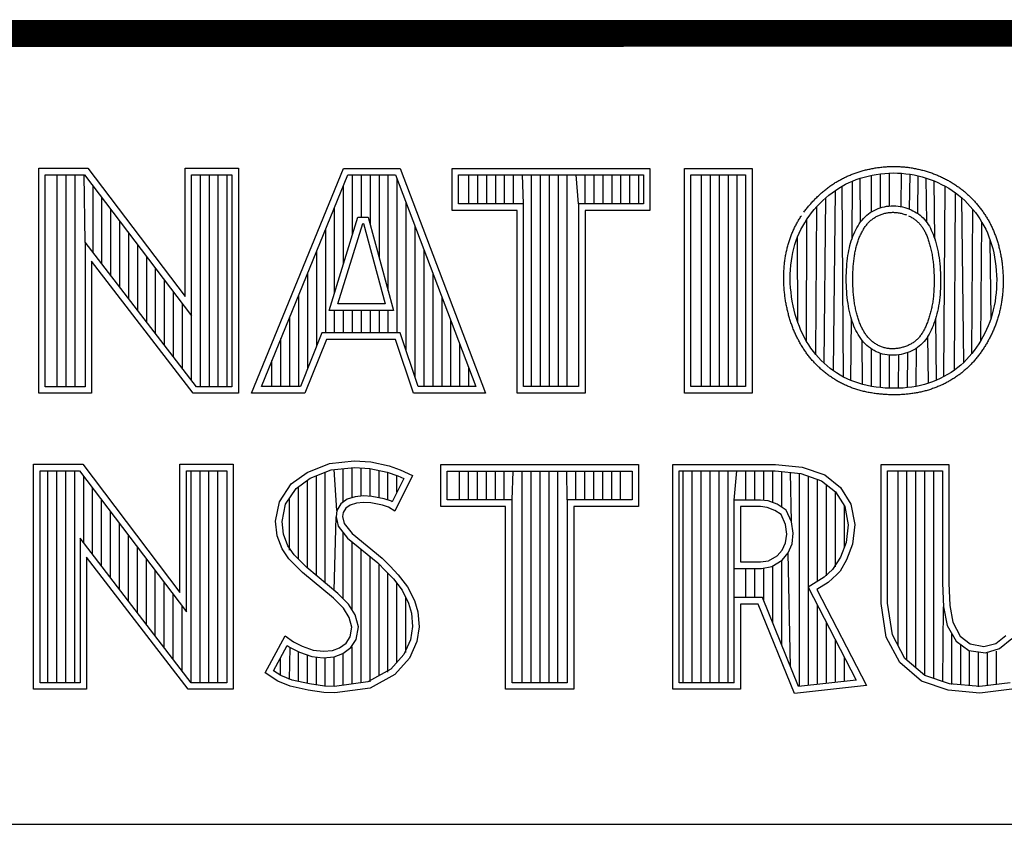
# Model space of a CAD drawing. Header units: inches. Extents: x 0 to 22, y 0 to 17.
# Tile 7 of 12: x 17.11 to 17.845, y 2.37 to 2.97. Entities that reach past the tile are written whole.
import ezdxf

# ---------------------------------------------------------------- set-up
doc = ezdxf.new("R2010")
doc.units = ezdxf.units.IN
doc.header["$LTSCALE"] = 1.21
doc.header["$MEASUREMENT"] = 0
doc.layers.get('0').update_dxf_attribs({"linetype": 'CONTINUOUS'})

msp = doc.modelspace()

# ---------------------------------------------------------------- linework, layer by layer
at = {"color": 2, "linetype": 'CONTINUOUS'}
for p, q in [((16.375, 2.96), (21.5, 2.96)), ((16.37365, 2.95963), (21.50365, 2.95963)), ((17.12428, 2.85918), (17.16089, 2.85918)), ((17.12428, 2.69148), (17.12428, 2.85918)), ((17.16089, 2.85918), (17.23341, 2.76361)), ((17.23341, 2.85918), (17.27322, 2.85918)), ((17.23341, 2.76361), (17.23341, 2.85918)), ((17.27322, 2.85918), (17.27322, 2.69148)), ((17.2831, 2.69154), (17.35156, 2.85908)), ((17.35156, 2.85908), (17.39384, 2.85908)), ((17.39384, 2.85908), (17.45744, 2.69154)), ((17.43265, 2.85908), (17.58018, 2.85908)), ((17.43265, 2.82782), (17.43265, 2.85908)), ((17.58018, 2.85908), (17.58018, 2.82782)), ((17.60594, 2.85908), (17.65646, 2.85908)), ((17.60594, 2.69154), (17.60594, 2.85908)), ((17.65646, 2.85908), (17.65646, 2.69154)), ((17.12914, 2.85433), (17.15848, 2.85433)), ((17.12914, 2.69633), (17.12914, 2.85433)), ((17.13806, 2.69633), (17.13806, 2.85433)), ((17.14473, 2.69633), (17.14473, 2.85433)), ((17.15141, 2.69633), (17.15141, 2.85433)), ((17.15888, 2.80417), (17.15808, 2.85433)), ((17.15848, 2.85433), (17.23826, 2.74917)), ((17.23826, 2.85433), (17.26837, 2.85433)), ((17.23826, 2.74917), (17.23826, 2.85433)), ((17.24486, 2.69633), (17.24486, 2.85433)), ((17.25154, 2.69633), (17.25154, 2.85433)), ((17.25822, 2.69633), (17.25822, 2.85433)), ((17.26489, 2.69633), (17.26489, 2.85433)), ((17.26837, 2.85433), (17.26837, 2.69633)), ((17.29033, 2.6964), (17.35482, 2.85422)), ((17.35482, 2.85422), (17.39049, 2.85422)), ((17.35835, 2.80979), (17.35835, 2.85422)), ((17.36502, 2.82279), (17.36502, 2.85422)), ((17.3717, 2.817), (17.3717, 2.85422)), ((17.37837, 2.79246), (17.37837, 2.85422)), ((17.38505, 2.76791), (17.38505, 2.85422)), ((17.39049, 2.85422), (17.4504, 2.6964)), ((17.39172, 2.73641), (17.39172, 2.85097)), ((17.43751, 2.85422), (17.57532, 2.85422)), ((17.43751, 2.83268), (17.43751, 2.85422)), ((17.44513, 2.83268), (17.44513, 2.85422)), ((17.4518, 2.83268), (17.4518, 2.85422)), ((17.45848, 2.83268), (17.45848, 2.85422)), ((17.46515, 2.83268), (17.46515, 2.85422)), ((17.47183, 2.83268), (17.47183, 2.85422)), ((17.4785, 2.83268), (17.4785, 2.85422)), ((17.48589, 2.83268), (17.48518, 2.85422)), ((17.49186, 2.6964), (17.49186, 2.85422)), ((17.49853, 2.6964), (17.49853, 2.85422)), ((17.50521, 2.6964), (17.50521, 2.85422)), ((17.51188, 2.6964), (17.51188, 2.85422)), ((17.51856, 2.6964), (17.51856, 2.85422)), ((17.52694, 2.83268), (17.52523, 2.85422)), ((17.53191, 2.83268), (17.53191, 2.85422)), ((17.53858, 2.83268), (17.53858, 2.85422)), ((17.54526, 2.83268), (17.54526, 2.85422)), ((17.55193, 2.83268), (17.55193, 2.85422)), ((17.55861, 2.83268), (17.55861, 2.85422)), ((17.56529, 2.83268), (17.56529, 2.85422)), ((17.57196, 2.83268), (17.57196, 2.85422)), ((17.57532, 2.85422), (17.57532, 2.83268)), ((17.6108, 2.85422), (17.6516, 2.85422)), ((17.6108, 2.6964), (17.6108, 2.85422)), ((17.61869, 2.6964), (17.61869, 2.85422)), ((17.62536, 2.6964), (17.62536, 2.85422)), ((17.63204, 2.6964), (17.63204, 2.85422)), ((17.63871, 2.6964), (17.63871, 2.85422)), ((17.64539, 2.6964), (17.64539, 2.85422)), ((17.6516, 2.85422), (17.6516, 2.6964)), ((17.7314, 2.8497), (17.73416, 2.85077)), ((17.73416, 2.85077), (17.73699, 2.85175)), ((17.73699, 2.85175), (17.73991, 2.85262)), ((17.73738, 2.81926), (17.73699, 2.85175)), ((17.73991, 2.85262), (17.74289, 2.8534)), ((17.74289, 2.8534), (17.74594, 2.85407)), ((17.74552, 2.82671), (17.74552, 2.85398)), ((17.74594, 2.85407), (17.74903, 2.85463)), ((17.74903, 2.85463), (17.75216, 2.85508)), ((17.75216, 2.85508), (17.75531, 2.8554)), ((17.7522, 2.82975), (17.7522, 2.85508)), ((17.75531, 2.8554), (17.75848, 2.85561)), ((17.75848, 2.85561), (17.76164, 2.85569)), ((17.75887, 2.83109), (17.75887, 2.85562)), ((17.76164, 2.85569), (17.7648, 2.85565)), ((17.7648, 2.85565), (17.76795, 2.85548)), ((17.76758, 2.83059), (17.76795, 2.85548)), ((17.76795, 2.85548), (17.77109, 2.85518)), ((17.77109, 2.85518), (17.77421, 2.85477)), ((17.77388, 2.82872), (17.77421, 2.85477)), ((17.77421, 2.85477), (17.7773, 2.85423)), ((17.7773, 2.85423), (17.78036, 2.85357)), ((17.7801, 2.82537), (17.78036, 2.85357)), ((17.78036, 2.85357), (17.78338, 2.8528)), ((17.78338, 2.8528), (17.78636, 2.85191)), ((17.78636, 2.85191), (17.78929, 2.8509)), ((17.78671, 2.81893), (17.78636, 2.85191)), ((17.78929, 2.8509), (17.79216, 2.84979)), ((17.16476, 2.79653), (17.16476, 2.84606)), ((17.35167, 2.78819), (17.35167, 2.84651)), ((17.71615, 2.84101), (17.71857, 2.84274)), ((17.71705, 2.70823), (17.71857, 2.84274)), ((17.71857, 2.84274), (17.72103, 2.84436)), ((17.72103, 2.84436), (17.72354, 2.84585)), ((17.72354, 2.84585), (17.72609, 2.84724)), ((17.72462, 2.70355), (17.72354, 2.84585)), ((17.72609, 2.84724), (17.72871, 2.84852)), ((17.72871, 2.84852), (17.7314, 2.8497)), ((17.73102, 2.80703), (17.7314, 2.8497)), ((17.79216, 2.84979), (17.79498, 2.84857)), ((17.79273, 2.80648), (17.79225, 2.84975)), ((17.79498, 2.84857), (17.79774, 2.84723)), ((17.79774, 2.84723), (17.80043, 2.8458)), ((17.79954, 2.70387), (17.80043, 2.8458)), ((17.80043, 2.8458), (17.80305, 2.84426)), ((17.80305, 2.84426), (17.8056, 2.84262)), ((17.8056, 2.84262), (17.80807, 2.84088)), ((17.17144, 2.78786), (17.17144, 2.83726)), ((17.70916, 2.83512), (17.71144, 2.83719)), ((17.71017, 2.71385), (17.71144, 2.83719)), ((17.71144, 2.83719), (17.71377, 2.83915)), ((17.71377, 2.83915), (17.71615, 2.84101)), ((17.8074, 2.70875), (17.80807, 2.84088)), ((17.80807, 2.84088), (17.81046, 2.83904)), ((17.81046, 2.83904), (17.81277, 2.83711)), ((17.81277, 2.83711), (17.815, 2.83509)), ((17.8143, 2.71449), (17.81277, 2.83711)), ((17.17811, 2.77918), (17.17811, 2.82846)), ((17.345, 2.76659), (17.345, 2.83018)), ((17.3984, 2.72322), (17.3984, 2.83338)), ((17.48104, 2.82782), (17.43265, 2.82782)), ((17.48589, 2.83268), (17.43751, 2.83268)), ((17.48104, 2.69154), (17.48104, 2.82782)), ((17.48589, 2.6964), (17.48589, 2.83268)), ((17.57532, 2.83268), (17.52694, 2.83268)), ((17.52694, 2.83268), (17.52694, 2.6964)), ((17.58018, 2.82782), (17.5318, 2.82782)), ((17.5318, 2.82782), (17.5318, 2.69154)), ((17.70083, 2.82602), (17.70277, 2.82839)), ((17.70277, 2.82839), (17.70482, 2.83071)), ((17.70401, 2.72031), (17.70482, 2.83071)), ((17.70482, 2.83071), (17.70695, 2.83295)), ((17.70695, 2.83295), (17.70916, 2.83512)), ((17.74738, 2.82777), (17.74884, 2.82847)), ((17.74884, 2.82847), (17.75034, 2.82911)), ((17.75034, 2.82911), (17.75188, 2.82966)), ((17.75188, 2.82966), (17.75347, 2.83014)), ((17.75347, 2.83014), (17.75508, 2.83053)), ((17.75508, 2.83053), (17.75674, 2.83084)), ((17.75674, 2.83084), (17.75841, 2.83106)), ((17.75841, 2.83106), (17.76012, 2.83118)), ((17.76012, 2.83118), (17.76184, 2.83121)), ((17.76184, 2.83121), (17.76357, 2.83114)), ((17.76357, 2.83114), (17.76528, 2.83097)), ((17.76528, 2.83097), (17.76698, 2.83071)), ((17.76698, 2.83071), (17.76865, 2.83037)), ((17.76865, 2.83037), (17.77028, 2.82995)), ((17.77028, 2.82995), (17.77188, 2.82946)), ((17.77188, 2.82946), (17.77344, 2.8289)), ((17.77344, 2.8289), (17.77496, 2.82827)), ((17.77496, 2.82827), (17.77642, 2.82758)), ((17.815, 2.83509), (17.81713, 2.83298)), ((17.81713, 2.83298), (17.81918, 2.8308)), ((17.81918, 2.8308), (17.82113, 2.82854)), ((17.8203, 2.72104), (17.82113, 2.82854)), ((17.82113, 2.82854), (17.82298, 2.82621)), ((17.34088, 2.75326), (17.36237, 2.82279)), ((17.36237, 2.82279), (17.37012, 2.82279)), ((17.37012, 2.82279), (17.38903, 2.75327)), ((17.69567, 2.81864), (17.69727, 2.82114)), ((17.69706, 2.7301), (17.69727, 2.82114)), ((17.69727, 2.82114), (17.69899, 2.8236)), ((17.69899, 2.8236), (17.70083, 2.82602)), ((17.73736, 2.81923), (17.73843, 2.82057)), ((17.73843, 2.82057), (17.73955, 2.82184)), ((17.73955, 2.82184), (17.74073, 2.82303)), ((17.74073, 2.82303), (17.74196, 2.82414)), ((17.74196, 2.82414), (17.74325, 2.82517)), ((17.74325, 2.82517), (17.74458, 2.82612)), ((17.74458, 2.82612), (17.74596, 2.82698)), ((17.74596, 2.82698), (17.74738, 2.82777)), ((17.77642, 2.82758), (17.77782, 2.82682)), ((17.77782, 2.82682), (17.77917, 2.82601)), ((17.77917, 2.82601), (17.78046, 2.82512)), ((17.78046, 2.82512), (17.78169, 2.82418)), ((17.78169, 2.82418), (17.78286, 2.82318)), ((17.78286, 2.82318), (17.78398, 2.82213)), ((17.78398, 2.82213), (17.78502, 2.82101)), ((17.78502, 2.82101), (17.78601, 2.81985)), ((17.82298, 2.82621), (17.82473, 2.82383)), ((17.82473, 2.82383), (17.82637, 2.82139)), ((17.82637, 2.82139), (17.82791, 2.81889)), ((17.18479, 2.7705), (17.18479, 2.81966)), ((17.33832, 2.73641), (17.33832, 2.81384)), ((17.34746, 2.75812), (17.36595, 2.81794)), ((17.36595, 2.81794), (17.36641, 2.81794)), ((17.36641, 2.81794), (17.38268, 2.75812)), ((17.40508, 2.70339), (17.40508, 2.8158)), ((17.69154, 2.81084), (17.6928, 2.81349)), ((17.6928, 2.81349), (17.69418, 2.81609)), ((17.69418, 2.81609), (17.69567, 2.81864)), ((17.73294, 2.81174), (17.73372, 2.81332)), ((17.73372, 2.81332), (17.73454, 2.81487)), ((17.73454, 2.81487), (17.73542, 2.81637)), ((17.73542, 2.81637), (17.73636, 2.81783)), ((17.73636, 2.81783), (17.73736, 2.81923)), ((17.78601, 2.81985), (17.78694, 2.81863)), ((17.78694, 2.81863), (17.78781, 2.81735)), ((17.78781, 2.81735), (17.78863, 2.81601)), ((17.78863, 2.81601), (17.78939, 2.81462)), ((17.78939, 2.81462), (17.79011, 2.81317)), ((17.79011, 2.81317), (17.7908, 2.81165)), ((17.8271, 2.73087), (17.82791, 2.81889)), ((17.82791, 2.81889), (17.82935, 2.81632)), ((17.82935, 2.81632), (17.83069, 2.81369)), ((17.83069, 2.81369), (17.83192, 2.81099)), ((17.19146, 2.76182), (17.19146, 2.81086)), ((17.68934, 2.80531), (17.69039, 2.80811)), ((17.69039, 2.80811), (17.69154, 2.81084)), ((17.69054, 2.7441), (17.69039, 2.80811)), ((17.73038, 2.80513), (17.73095, 2.80682)), ((17.73095, 2.80682), (17.73156, 2.80849)), ((17.73156, 2.80849), (17.73223, 2.81013)), ((17.73223, 2.81013), (17.73294, 2.81174)), ((17.7908, 2.81165), (17.79145, 2.81006)), ((17.79145, 2.81006), (17.79207, 2.8084)), ((17.79207, 2.8084), (17.79267, 2.80666)), ((17.79267, 2.80666), (17.79324, 2.80484)), ((17.83192, 2.81099), (17.83306, 2.8082)), ((17.83306, 2.8082), (17.8341, 2.80532)), ((17.24184, 2.69633), (17.15888, 2.80417)), ((17.15888, 2.80417), (17.15888, 2.69633)), ((17.19814, 2.75315), (17.19814, 2.80206)), ((17.68684, 2.79642), (17.68756, 2.79946)), ((17.68756, 2.79946), (17.6884, 2.80243)), ((17.6884, 2.80243), (17.68934, 2.80531)), ((17.72857, 2.79797), (17.72896, 2.79982)), ((17.72896, 2.79982), (17.72939, 2.80163)), ((17.72939, 2.80163), (17.72986, 2.8034)), ((17.72986, 2.8034), (17.73038, 2.80513)), ((17.79324, 2.80484), (17.79378, 2.80294)), ((17.79378, 2.80294), (17.79429, 2.80098)), ((17.79429, 2.80098), (17.79476, 2.79896)), ((17.79476, 2.79896), (17.79519, 2.79687)), ((17.8341, 2.80532), (17.83504, 2.80236)), ((17.83465, 2.74751), (17.8341, 2.80532)), ((17.83504, 2.80236), (17.83588, 2.79929)), ((17.83588, 2.79929), (17.83662, 2.79614)), ((17.20481, 2.74447), (17.20481, 2.79326)), ((17.33165, 2.72667), (17.33165, 2.79751)), ((17.41175, 2.6964), (17.41175, 2.79822)), ((17.68572, 2.79011), (17.68622, 2.7933)), ((17.68622, 2.7933), (17.68684, 2.79642)), ((17.72738, 2.79), (17.72763, 2.79208)), ((17.72763, 2.79208), (17.72791, 2.7941)), ((17.72791, 2.7941), (17.72822, 2.79606)), ((17.72822, 2.79606), (17.72857, 2.79797)), ((17.79519, 2.79687), (17.79558, 2.79472)), ((17.79558, 2.79472), (17.79591, 2.79253)), ((17.79591, 2.79253), (17.7962, 2.79031)), ((17.83662, 2.79614), (17.83727, 2.79291)), ((17.83727, 2.79291), (17.8378, 2.78963)), ((17.23945, 2.69148), (17.16374, 2.7899)), ((17.16374, 2.7899), (17.16374, 2.69148)), ((17.21149, 2.73579), (17.21149, 2.78447)), ((17.68505, 2.78358), (17.68533, 2.78687)), ((17.68533, 2.78687), (17.68572, 2.79011)), ((17.72686, 2.78346), (17.727, 2.78569)), ((17.727, 2.78569), (17.72717, 2.78787)), ((17.72717, 2.78787), (17.72738, 2.79)), ((17.7962, 2.79031), (17.79645, 2.78805)), ((17.79645, 2.78805), (17.79665, 2.78577)), ((17.79665, 2.78577), (17.7968, 2.78348)), ((17.8378, 2.78963), (17.83823, 2.78631)), ((17.83823, 2.78631), (17.83856, 2.78295)), ((17.32497, 2.71007), (17.32497, 2.78117)), ((17.41843, 2.6964), (17.41843, 2.78063)), ((17.68485, 2.77691), (17.68489, 2.78026)), ((17.68493, 2.77353), (17.68485, 2.77691)), ((17.68489, 2.78026), (17.68505, 2.78358)), ((17.72668, 2.77661), (17.7267, 2.77892)), ((17.7267, 2.77429), (17.72668, 2.77661)), ((17.7267, 2.77892), (17.72676, 2.78121)), ((17.72676, 2.78121), (17.72686, 2.78346)), ((17.7968, 2.78348), (17.79692, 2.78117)), ((17.79692, 2.78117), (17.797, 2.77886)), ((17.797, 2.77886), (17.79704, 2.77655)), ((17.79704, 2.77655), (17.79704, 2.77424)), ((17.83856, 2.78295), (17.83876, 2.77959)), ((17.83876, 2.77959), (17.83886, 2.77623)), ((17.21816, 2.72711), (17.21816, 2.77567)), ((17.68513, 2.77014), (17.68493, 2.77353)), ((17.68544, 2.76675), (17.68513, 2.77014)), ((17.72676, 2.77196), (17.7267, 2.77429)), ((17.72686, 2.76964), (17.72676, 2.77196)), ((17.727, 2.76733), (17.72686, 2.76964)), ((17.79693, 2.76966), (17.79681, 2.76739)), ((17.797, 2.77194), (17.79693, 2.76966)), ((17.79704, 2.77424), (17.797, 2.77194)), ((17.83871, 2.76957), (17.83846, 2.76628)), ((17.83884, 2.77289), (17.83871, 2.76957)), ((17.83886, 2.77623), (17.83884, 2.77289)), ((17.22484, 2.71844), (17.22484, 2.76687)), ((17.31829, 2.6964), (17.31829, 2.76484)), ((17.4251, 2.6964), (17.4251, 2.76305)), ((17.68586, 2.76337), (17.68544, 2.76675)), ((17.68639, 2.76002), (17.68586, 2.76337)), ((17.72719, 2.76505), (17.727, 2.76733)), ((17.72741, 2.7628), (17.72719, 2.76505)), ((17.72767, 2.76059), (17.72741, 2.7628)), ((17.79645, 2.76294), (17.7962, 2.76076)), ((17.79666, 2.76515), (17.79645, 2.76294)), ((17.79681, 2.76739), (17.79666, 2.76515)), ((17.8381, 2.76303), (17.83763, 2.75981)), ((17.83846, 2.76628), (17.8381, 2.76303)), ((17.23151, 2.70976), (17.23151, 2.75807)), ((17.38268, 2.75812), (17.34746, 2.75812)), ((17.68702, 2.75671), (17.68639, 2.76002)), ((17.68776, 2.75345), (17.68702, 2.75671)), ((17.72796, 2.75842), (17.72767, 2.76059)), ((17.7283, 2.75632), (17.72796, 2.75842)), ((17.72867, 2.75427), (17.7283, 2.75632)), ((17.79517, 2.7545), (17.79474, 2.75252)), ((17.79557, 2.75654), (17.79517, 2.7545)), ((17.79591, 2.75862), (17.79557, 2.75654)), ((17.7962, 2.76076), (17.79591, 2.75862)), ((17.83705, 2.75665), (17.83636, 2.75354)), ((17.83763, 2.75981), (17.83705, 2.75665)), ((17.23819, 2.70108), (17.23826, 2.74917)), ((17.31162, 2.6964), (17.31162, 2.7485)), ((17.38903, 2.75327), (17.34088, 2.75326)), ((17.345, 2.73641), (17.345, 2.75326)), ((17.35167, 2.73641), (17.35167, 2.75326)), ((17.35835, 2.73641), (17.35835, 2.75327)), ((17.36502, 2.73641), (17.36502, 2.75327)), ((17.3717, 2.73641), (17.3717, 2.75327)), ((17.37837, 2.73641), (17.37837, 2.75327)), ((17.38505, 2.73641), (17.38505, 2.75327)), ((17.68859, 2.75026), (17.68776, 2.75345)), ((17.68952, 2.74714), (17.68859, 2.75026)), ((17.69054, 2.7441), (17.68952, 2.74714)), ((17.72909, 2.75228), (17.72867, 2.75427)), ((17.72954, 2.75035), (17.72909, 2.75228)), ((17.73003, 2.74847), (17.72954, 2.75035)), ((17.73057, 2.74664), (17.73003, 2.74847)), ((17.79375, 2.74873), (17.79321, 2.74691)), ((17.79389, 2.70117), (17.79338, 2.74747)), ((17.79427, 2.7506), (17.79375, 2.74873)), ((17.79474, 2.75252), (17.79427, 2.7506)), ((17.83465, 2.74751), (17.83364, 2.74458)), ((17.83556, 2.75049), (17.83465, 2.74751)), ((17.83636, 2.75354), (17.83556, 2.75049)), ((17.43178, 2.6964), (17.43178, 2.74547)), ((17.69165, 2.74114), (17.69054, 2.7441)), ((17.69286, 2.73826), (17.69165, 2.74114)), ((17.73009, 2.70098), (17.73049, 2.74688)), ((17.73114, 2.74486), (17.73057, 2.74664)), ((17.73175, 2.74313), (17.73114, 2.74486)), ((17.73241, 2.74145), (17.73175, 2.74313)), ((17.73311, 2.7398), (17.73241, 2.74145)), ((17.73387, 2.7382), (17.73311, 2.7398)), ((17.79071, 2.7401), (17.78999, 2.7385)), ((17.79138, 2.74174), (17.79071, 2.7401)), ((17.79202, 2.74342), (17.79138, 2.74174)), ((17.79263, 2.74514), (17.79202, 2.74342)), ((17.79321, 2.74691), (17.79263, 2.74514)), ((17.83252, 2.74172), (17.83131, 2.73892)), ((17.83364, 2.74458), (17.83252, 2.74172)), ((17.33556, 2.73641), (17.31947, 2.6964)), ((17.39396, 2.73641), (17.33556, 2.73641)), ((17.40743, 2.6964), (17.39396, 2.73641)), ((17.69417, 2.73546), (17.69286, 2.73826)), ((17.69557, 2.73274), (17.69417, 2.73546)), ((17.69706, 2.7301), (17.69557, 2.73274)), ((17.73467, 2.73665), (17.73387, 2.7382)), ((17.73553, 2.73513), (17.73467, 2.73665)), ((17.73645, 2.73367), (17.73553, 2.73513)), ((17.73743, 2.73225), (17.73645, 2.73367)), ((17.78666, 2.73256), (17.78569, 2.73121)), ((17.78758, 2.73397), (17.78666, 2.73256)), ((17.78843, 2.73543), (17.78758, 2.73397)), ((17.78799, 2.69895), (17.78762, 2.73403)), ((17.78924, 2.73694), (17.78843, 2.73543)), ((17.78999, 2.7385), (17.78924, 2.73694)), ((17.82859, 2.73349), (17.8271, 2.73087)), ((17.83, 2.73618), (17.82859, 2.73349)), ((17.83131, 2.73892), (17.83, 2.73618)), ((17.30494, 2.6964), (17.30494, 2.73217)), ((17.33884, 2.73156), (17.32275, 2.69154)), ((17.39047, 2.73156), (17.33884, 2.73156)), ((17.40394, 2.69154), (17.39047, 2.73156)), ((17.43845, 2.6964), (17.43845, 2.72788)), ((17.69866, 2.72753), (17.69706, 2.7301)), ((17.70035, 2.72504), (17.69866, 2.72753)), ((17.70213, 2.72264), (17.70035, 2.72504)), ((17.73848, 2.73089), (17.73743, 2.73225)), ((17.73885, 2.69804), (17.73845, 2.73093)), ((17.73959, 2.72959), (17.73848, 2.73089)), ((17.74076, 2.72835), (17.73959, 2.72959)), ((17.74199, 2.72717), (17.74076, 2.72835)), ((17.74328, 2.72606), (17.74199, 2.72717)), ((17.74463, 2.72503), (17.74328, 2.72606)), ((17.74604, 2.72408), (17.74463, 2.72503)), ((17.77985, 2.72555), (17.77849, 2.72464)), ((17.7789, 2.69661), (17.77916, 2.72509)), ((17.78114, 2.72652), (17.77985, 2.72555)), ((17.78238, 2.72758), (17.78114, 2.72652)), ((17.78355, 2.72871), (17.78238, 2.72758)), ((17.78465, 2.72992), (17.78355, 2.72871)), ((17.78569, 2.73121), (17.78465, 2.72992)), ((17.82386, 2.72581), (17.82213, 2.72338)), ((17.82552, 2.72831), (17.82386, 2.72581)), ((17.8271, 2.73087), (17.82552, 2.72831)), ((17.70401, 2.72031), (17.70213, 2.72264)), ((17.70598, 2.71807), (17.70401, 2.72031)), ((17.70803, 2.71591), (17.70598, 2.71807)), ((17.74552, 2.69658), (17.74552, 2.72443)), ((17.7475, 2.72321), (17.74604, 2.72408)), ((17.74902, 2.72243), (17.7475, 2.72321)), ((17.75058, 2.72175), (17.74902, 2.72243)), ((17.75218, 2.72116), (17.75058, 2.72175)), ((17.75381, 2.72067), (17.75218, 2.72116)), ((17.7522, 2.69565), (17.7522, 2.72116)), ((17.75548, 2.72029), (17.75381, 2.72067)), ((17.75717, 2.72001), (17.75548, 2.72029)), ((17.75888, 2.71983), (17.75717, 2.72001)), ((17.75887, 2.69518), (17.75887, 2.71983)), ((17.76061, 2.71974), (17.75888, 2.71983)), ((17.76235, 2.71977), (17.76061, 2.71974)), ((17.76409, 2.71989), (17.76235, 2.71977)), ((17.76582, 2.7201), (17.76409, 2.71989)), ((17.76555, 2.69516), (17.76592, 2.72012)), ((17.76754, 2.7204), (17.76582, 2.7201)), ((17.76923, 2.72079), (17.76754, 2.7204)), ((17.77089, 2.72125), (17.76923, 2.72079)), ((17.77251, 2.72179), (17.77089, 2.72125)), ((17.77222, 2.69561), (17.77255, 2.7218)), ((17.77408, 2.7224), (17.77251, 2.72179)), ((17.77561, 2.72308), (17.77408, 2.7224)), ((17.77708, 2.72382), (17.77561, 2.72308)), ((17.77849, 2.72464), (17.77708, 2.72382)), ((17.8184, 2.71877), (17.8164, 2.71659)), ((17.8203, 2.72104), (17.8184, 2.71877)), ((17.82213, 2.72338), (17.8203, 2.72104)), ((17.29827, 2.6964), (17.29827, 2.71583)), ((17.44513, 2.6964), (17.44513, 2.7103)), ((17.71017, 2.71385), (17.70803, 2.71591)), ((17.71239, 2.71188), (17.71017, 2.71385)), ((17.71468, 2.71001), (17.71239, 2.71188)), ((17.80981, 2.71057), (17.8074, 2.70875)), ((17.81211, 2.71249), (17.80981, 2.71057)), ((17.8143, 2.71449), (17.81211, 2.71249)), ((17.8164, 2.71659), (17.8143, 2.71449)), ((17.71705, 2.70823), (17.71468, 2.71001)), ((17.71949, 2.70657), (17.71705, 2.70823)), ((17.72201, 2.705), (17.71949, 2.70657)), ((17.72462, 2.70355), (17.72201, 2.705)), ((17.72731, 2.70221), (17.72462, 2.70355)), ((17.79954, 2.70387), (17.79675, 2.70246)), ((17.80226, 2.70539), (17.79954, 2.70387)), ((17.80488, 2.70702), (17.80226, 2.70539)), ((17.8074, 2.70875), (17.80488, 2.70702)), ((17.15888, 2.69633), (17.12914, 2.69633)), ((17.26837, 2.69633), (17.24184, 2.69633)), ((17.31947, 2.6964), (17.29033, 2.6964)), ((17.4504, 2.6964), (17.40743, 2.6964)), ((17.52694, 2.6964), (17.48589, 2.6964)), ((17.6516, 2.6964), (17.6108, 2.6964)), ((17.73009, 2.70098), (17.72731, 2.70221)), ((17.73298, 2.69986), (17.73009, 2.70098)), ((17.73597, 2.69887), (17.73298, 2.69986)), ((17.73907, 2.69798), (17.73597, 2.69887)), ((17.74228, 2.69722), (17.73907, 2.69798)), ((17.74557, 2.69657), (17.74228, 2.69722)), ((17.74892, 2.69605), (17.74557, 2.69657)), ((17.75231, 2.69564), (17.74892, 2.69605)), ((17.75572, 2.69535), (17.75231, 2.69564)), ((17.77243, 2.69564), (17.76918, 2.69535)), ((17.77564, 2.69605), (17.77243, 2.69564)), ((17.7788, 2.69659), (17.77564, 2.69605)), ((17.78191, 2.69725), (17.7788, 2.69659)), ((17.78497, 2.69803), (17.78191, 2.69725)), ((17.78799, 2.69895), (17.78497, 2.69803)), ((17.79097, 2.69999), (17.78799, 2.69895)), ((17.79389, 2.70117), (17.79097, 2.69999)), ((17.79675, 2.70246), (17.79389, 2.70117)), ((17.16374, 2.69148), (17.12428, 2.69148)), ((17.27322, 2.69148), (17.23945, 2.69148)), ((17.32275, 2.69154), (17.2831, 2.69154)), ((17.45744, 2.69154), (17.40394, 2.69154)), ((17.5318, 2.69154), (17.48104, 2.69154)), ((17.65646, 2.69154), (17.60594, 2.69154)), ((17.75914, 2.69517), (17.75572, 2.69535)), ((17.76253, 2.69511), (17.75914, 2.69517)), ((17.76588, 2.69517), (17.76253, 2.69511)), ((17.76918, 2.69535), (17.76588, 2.69517)), ((17.12047, 2.63846), (17.15709, 2.63846)), ((17.12047, 2.47075), (17.12047, 2.63846)), ((17.15709, 2.63846), (17.2296, 2.54288)), ((17.2296, 2.63846), (17.26941, 2.63846)), ((17.2296, 2.54288), (17.2296, 2.63846)), ((17.26941, 2.63846), (17.26941, 2.47075)), ((17.32449, 2.63241), (17.3412, 2.63903)), ((17.3412, 2.63903), (17.35963, 2.64105)), ((17.35963, 2.64105), (17.37202, 2.64018)), ((17.37202, 2.64018), (17.38556, 2.6373)), ((17.38556, 2.6373), (17.39392, 2.63443)), ((17.42418, 2.63829), (17.57171, 2.63829)), ((17.42418, 2.60704), (17.42418, 2.63829)), ((17.57171, 2.63829), (17.57171, 2.60704)), ((17.59726, 2.63838), (17.67396, 2.63838)), ((17.59726, 2.47075), (17.59726, 2.63838)), ((17.67396, 2.63838), (17.69383, 2.6364)), ((17.75268, 2.63838), (17.80328, 2.63838)), ((17.75268, 2.53454), (17.75268, 2.63838)), ((17.80328, 2.63838), (17.80328, 2.54993)), ((17.12533, 2.6336), (17.15468, 2.6336)), ((17.12533, 2.47561), (17.12533, 2.6336)), ((17.13111, 2.47561), (17.13111, 2.6336)), ((17.13778, 2.47561), (17.13778, 2.6336)), ((17.14446, 2.47561), (17.14446, 2.6336)), ((17.15113, 2.47561), (17.15113, 2.6336)), ((17.15468, 2.6336), (17.23446, 2.52845)), ((17.15781, 2.5799), (17.15781, 2.62948)), ((17.23446, 2.6336), (17.26456, 2.6336)), ((17.23446, 2.52845), (17.23446, 2.6336)), ((17.23791, 2.47561), (17.23791, 2.6336)), ((17.24459, 2.47561), (17.24459, 2.6336)), ((17.25126, 2.47561), (17.25126, 2.6336)), ((17.25794, 2.47561), (17.25794, 2.6336)), ((17.26456, 2.6336), (17.26456, 2.47561)), ((17.31268, 2.62377), (17.32449, 2.63241)), ((17.32685, 2.62813), (17.34238, 2.63428)), ((17.33137, 2.55551), (17.33137, 2.62991)), ((17.33804, 2.54992), (17.33804, 2.63256)), ((17.34238, 2.63428), (17.35973, 2.63618)), ((17.34656, 2.6041), (17.34472, 2.63453)), ((17.35139, 2.61025), (17.35139, 2.63526)), ((17.35807, 2.61347), (17.35807, 2.63599)), ((17.35973, 2.63618), (17.37134, 2.63536)), ((17.36475, 2.61463), (17.36475, 2.63583)), ((17.37134, 2.63536), (17.38426, 2.63262)), ((17.37142, 2.61456), (17.37142, 2.63535)), ((17.3781, 2.6134), (17.3781, 2.63393)), ((17.38426, 2.63262), (17.39209, 2.62992)), ((17.38477, 2.61174), (17.38477, 2.63244)), ((17.40313, 2.63011), (17.38988, 2.60362)), ((17.39145, 2.61759), (17.39145, 2.63014)), ((17.39209, 2.62992), (17.39656, 2.62782)), ((17.39392, 2.63443), (17.40313, 2.63011)), ((17.42904, 2.63343), (17.56685, 2.63343)), ((17.42904, 2.61189), (17.42904, 2.63343)), ((17.43817, 2.61189), (17.43817, 2.63343)), ((17.44485, 2.61189), (17.44485, 2.63343)), ((17.45153, 2.61189), (17.45153, 2.63343)), ((17.4582, 2.61189), (17.4582, 2.63343)), ((17.46488, 2.61189), (17.46488, 2.63343)), ((17.47155, 2.61189), (17.47155, 2.63343)), ((17.47742, 2.61189), (17.47823, 2.63343)), ((17.4849, 2.47561), (17.4849, 2.63343)), ((17.49158, 2.47561), (17.49158, 2.63343)), ((17.49825, 2.47561), (17.49825, 2.63343)), ((17.50493, 2.47561), (17.50493, 2.63343)), ((17.5116, 2.47561), (17.5116, 2.63343)), ((17.51847, 2.61189), (17.51828, 2.63343)), ((17.52496, 2.61189), (17.52496, 2.63343)), ((17.53163, 2.61189), (17.53163, 2.63343)), ((17.5383, 2.61189), (17.5383, 2.63343)), ((17.54498, 2.61189), (17.54498, 2.63343)), ((17.55166, 2.61189), (17.55166, 2.63343)), ((17.55833, 2.61189), (17.55833, 2.63343)), ((17.56685, 2.63343), (17.56685, 2.61189)), ((17.60211, 2.63352), (17.67372, 2.63352)), ((17.60211, 2.47561), (17.60211, 2.63352)), ((17.60506, 2.47561), (17.60506, 2.63352)), ((17.61173, 2.47561), (17.61173, 2.63352)), ((17.61841, 2.47561), (17.61841, 2.63352)), ((17.62509, 2.47561), (17.62509, 2.63352)), ((17.63176, 2.47561), (17.63176, 2.63352)), ((17.63844, 2.47561), (17.63844, 2.63352)), ((17.64302, 2.61177), (17.64511, 2.63352)), ((17.65179, 2.61177), (17.65179, 2.63352)), ((17.65846, 2.61177), (17.65846, 2.63352)), ((17.66514, 2.61149), (17.66514, 2.63352)), ((17.67181, 2.60984), (17.67181, 2.63352)), ((17.67372, 2.63352), (17.69277, 2.63163)), ((17.67849, 2.60645), (17.67849, 2.63305)), ((17.68583, 2.59559), (17.68516, 2.63238)), ((17.69184, 2.47286), (17.69184, 2.63172)), ((17.69277, 2.63163), (17.70823, 2.62619)), ((17.69383, 2.6364), (17.7106, 2.6305)), ((17.69851, 2.47359), (17.69851, 2.6296)), ((17.7106, 2.6305), (17.7224, 2.62119)), ((17.75754, 2.63352), (17.79842, 2.63352)), ((17.75754, 2.5349), (17.75754, 2.63352)), ((17.76527, 2.50329), (17.76527, 2.63352)), ((17.77194, 2.49237), (17.77194, 2.63352)), ((17.77862, 2.48661), (17.77862, 2.63352)), ((17.7853, 2.48085), (17.7853, 2.63352)), ((17.79197, 2.47868), (17.79197, 2.63352)), ((17.79842, 2.63352), (17.79843, 2.54972)), ((17.30375, 2.61053), (17.31268, 2.62377)), ((17.31623, 2.62035), (17.32685, 2.62813)), ((17.32469, 2.56104), (17.32469, 2.62654)), ((17.39656, 2.62782), (17.38793, 2.61056)), ((17.70519, 2.55119), (17.70519, 2.62726)), ((17.70823, 2.62619), (17.71873, 2.6179)), ((17.71187, 2.55539), (17.71187, 2.62332)), ((17.16448, 2.57122), (17.16448, 2.62068)), ((17.30832, 2.60862), (17.31623, 2.62035)), ((17.31802, 2.56771), (17.31802, 2.62166)), ((17.36641, 2.61482), (17.3604, 2.61415)), ((17.37263, 2.61449), (17.36641, 2.61482)), ((17.71854, 2.5619), (17.71854, 2.61805)), ((17.71873, 2.6179), (17.72556, 2.60698)), ((17.7224, 2.62119), (17.73016, 2.60877)), ((17.17116, 2.56254), (17.17116, 2.61188)), ((17.30087, 2.59613), (17.30375, 2.61053)), ((17.30577, 2.5959), (17.30832, 2.60862)), ((17.31134, 2.5744), (17.31134, 2.61311)), ((17.3497, 2.60902), (17.34656, 2.6041)), ((17.35429, 2.61235), (17.3497, 2.60902)), ((17.35647, 2.60793), (17.3533, 2.60563)), ((17.3604, 2.61415), (17.35429, 2.61235)), ((17.36136, 2.60937), (17.35647, 2.60793)), ((17.36655, 2.60995), (17.36136, 2.60937)), ((17.37202, 2.60966), (17.36655, 2.60995)), ((17.38066, 2.60793), (17.37202, 2.60966)), ((17.38187, 2.61264), (17.37263, 2.61449)), ((17.38527, 2.60649), (17.38066, 2.60793)), ((17.38732, 2.61094), (17.38187, 2.61264)), ((17.38793, 2.61056), (17.38732, 2.61094)), ((17.47742, 2.61189), (17.42904, 2.61189)), ((17.47742, 2.47561), (17.47742, 2.61189)), ((17.56685, 2.61189), (17.51847, 2.61189)), ((17.51847, 2.61189), (17.51847, 2.47561)), ((17.66278, 2.61177), (17.64302, 2.61177)), ((17.64302, 2.47561), (17.64302, 2.61177)), ((17.66835, 2.61111), (17.66278, 2.61177)), ((17.6751, 2.60864), (17.66835, 2.61111)), ((17.68184, 2.60429), (17.6751, 2.60864)), ((17.72522, 2.57652), (17.72522, 2.60753)), ((17.73016, 2.60877), (17.73296, 2.59356)), ((17.17783, 2.55386), (17.17783, 2.60308)), ((17.34656, 2.6041), (17.34608, 2.59929)), ((17.35128, 2.60246), (17.35099, 2.59958)), ((17.3533, 2.60563), (17.35128, 2.60246)), ((17.38988, 2.60362), (17.38527, 2.60649)), ((17.47256, 2.60704), (17.42418, 2.60704)), ((17.47256, 2.47075), (17.47256, 2.60704)), ((17.57171, 2.60704), (17.52332, 2.60704)), ((17.52332, 2.60704), (17.52332, 2.47075)), ((17.66278, 2.60691), (17.64788, 2.60691)), ((17.64788, 2.60691), (17.64788, 2.56563)), ((17.66775, 2.60629), (17.66278, 2.60691)), ((17.67334, 2.60412), (17.66775, 2.60629)), ((17.678, 2.60101), (17.67334, 2.60412)), ((17.68141, 2.59356), (17.678, 2.60101)), ((17.68583, 2.59559), (17.68184, 2.60429)), ((17.72556, 2.60698), (17.72806, 2.59338)), ((17.18451, 2.54519), (17.18451, 2.59428)), ((17.30202, 2.58519), (17.30087, 2.59613)), ((17.30678, 2.58633), (17.30577, 2.5959)), ((17.34472, 2.54433), (17.34608, 2.59929)), ((17.34608, 2.59929), (17.34765, 2.59223)), ((17.35099, 2.59958), (17.35214, 2.5944)), ((17.35214, 2.5944), (17.35819, 2.58691)), ((17.68234, 2.58642), (17.68141, 2.59356)), ((17.68716, 2.58705), (17.68583, 2.59559)), ((17.72806, 2.59338), (17.72665, 2.58015)), ((17.73296, 2.59356), (17.73141, 2.57898)), ((17.19118, 2.53651), (17.19118, 2.58548)), ((17.31009, 2.57768), (17.30678, 2.58633)), ((17.34765, 2.59223), (17.35472, 2.58349)), ((17.35139, 2.53809), (17.35139, 2.5876)), ((17.35819, 2.58691), (17.38037, 2.56849)), ((17.68141, 2.57991), (17.68234, 2.58642)), ((17.68622, 2.57922), (17.68716, 2.58705)), ((17.23803, 2.47561), (17.15508, 2.58345)), ((17.15508, 2.58345), (17.15508, 2.47561)), ((17.30576, 2.5754), (17.30202, 2.58519)), ((17.35472, 2.58349), (17.3771, 2.56489)), ((17.35807, 2.52981), (17.35807, 2.5807)), ((17.67893, 2.57432), (17.68141, 2.57991)), ((17.68337, 2.57235), (17.68622, 2.57922)), ((17.72665, 2.58015), (17.72235, 2.56926)), ((17.73141, 2.57898), (17.72675, 2.56718)), ((17.19786, 2.52783), (17.19786, 2.57669)), ((17.31095, 2.56791), (17.30576, 2.5754)), ((17.31469, 2.57103), (17.31009, 2.57768)), ((17.32431, 2.56142), (17.31469, 2.57103)), ((17.36475, 2.47546), (17.36475, 2.57516)), ((17.6752, 2.57028), (17.67893, 2.57432)), ((17.67877, 2.56699), (17.68337, 2.57235)), ((17.68516, 2.48733), (17.68337, 2.57235)), ((17.23565, 2.47075), (17.15993, 2.56917)), ((17.15993, 2.56917), (17.15993, 2.47075)), ((17.20454, 2.51915), (17.20454, 2.56789)), ((17.31527, 2.56359), (17.31095, 2.56791)), ((17.32103, 2.55783), (17.31527, 2.56359)), ((17.37142, 2.47634), (17.37142, 2.56961)), ((17.3771, 2.56489), (17.38295, 2.55904)), ((17.3781, 2.48076), (17.3781, 2.5639)), ((17.38037, 2.56849), (17.38642, 2.56244)), ((17.64788, 2.56563), (17.66278, 2.56563)), ((17.66278, 2.56563), (17.66868, 2.56656)), ((17.66868, 2.56656), (17.6752, 2.57028)), ((17.67109, 2.56234), (17.67877, 2.56699)), ((17.67849, 2.50381), (17.67849, 2.56666)), ((17.72235, 2.56926), (17.71635, 2.55992)), ((17.72675, 2.56718), (17.72209, 2.5588)), ((17.21121, 2.51048), (17.21121, 2.55909)), ((17.34408, 2.53854), (17.32103, 2.55783)), ((17.34736, 2.54212), (17.32431, 2.56142)), ((17.38295, 2.55904), (17.38879, 2.55293)), ((17.38477, 2.4834), (17.38477, 2.55714)), ((17.38642, 2.56244), (17.39248, 2.5561)), ((17.39248, 2.5561), (17.39939, 2.54718)), ((17.64302, 2.56077), (17.66354, 2.56083)), ((17.65179, 2.53913), (17.65179, 2.5608)), ((17.65846, 2.53913), (17.65846, 2.56082)), ((17.66354, 2.56083), (17.67109, 2.56234)), ((17.66514, 2.53679), (17.66514, 2.56084)), ((17.67181, 2.5203), (17.67181, 2.56249)), ((17.71635, 2.55992), (17.71014, 2.5543)), ((17.71961, 2.55632), (17.71309, 2.55042)), ((17.72209, 2.5588), (17.71961, 2.55632)), ((17.21789, 2.5018), (17.21789, 2.55029)), ((17.38879, 2.55293), (17.39526, 2.54458)), ((17.39145, 2.49078), (17.39145, 2.5495)), ((17.71014, 2.5543), (17.69835, 2.54688)), ((17.71309, 2.55042), (17.7047, 2.54514)), ((17.79843, 2.54972), (17.79923, 2.53223)), ((17.80328, 2.54993), (17.80401, 2.53307)), ((17.22456, 2.49312), (17.22456, 2.54149)), ((17.35539, 2.53409), (17.34736, 2.54212)), ((17.39526, 2.54458), (17.40005, 2.53499)), ((17.39939, 2.54718), (17.40457, 2.53681)), ((17.69835, 2.54688), (17.7341, 2.4775)), ((17.7047, 2.54514), (17.74165, 2.47344)), ((17.35157, 2.53105), (17.34408, 2.53854)), ((17.36038, 2.52612), (17.35539, 2.53409)), ((17.39812, 2.49815), (17.39812, 2.53886)), ((17.40005, 2.53499), (17.40237, 2.52754)), ((17.40457, 2.53681), (17.40717, 2.52846)), ((17.66419, 2.53913), (17.64302, 2.53913)), ((17.66092, 2.53428), (17.64788, 2.53428)), ((17.64788, 2.53428), (17.64788, 2.47075)), ((17.68794, 2.46755), (17.66092, 2.53428)), ((17.69106, 2.47277), (17.66419, 2.53913)), ((17.75635, 2.50962), (17.75268, 2.53454)), ((17.76103, 2.51117), (17.75754, 2.5349)), ((17.23124, 2.48445), (17.23124, 2.53269)), ((17.35589, 2.52414), (17.35157, 2.53105)), ((17.40237, 2.52754), (17.40315, 2.51743)), ((17.40717, 2.52846), (17.40803, 2.51723)), ((17.70519, 2.47433), (17.70519, 2.5336)), ((17.79865, 2.47645), (17.79923, 2.53223)), ((17.79923, 2.53223), (17.80193, 2.51832)), ((17.80401, 2.53307), (17.80621, 2.52061)), ((17.35791, 2.51694), (17.35589, 2.52414)), ((17.36289, 2.51713), (17.36038, 2.52612)), ((17.71187, 2.47506), (17.71187, 2.52065)), ((17.80621, 2.52061), (17.81171, 2.51035)), ((17.35647, 2.50975), (17.35791, 2.51694)), ((17.36105, 2.50792), (17.36289, 2.51713)), ((17.40315, 2.51743), (17.40161, 2.50767)), ((17.40803, 2.51723), (17.4063, 2.50629)), ((17.80193, 2.51832), (17.80868, 2.50656)), ((17.80532, 2.47423), (17.80532, 2.51241)), ((17.29309, 2.48296), (17.30807, 2.51061)), ((17.30807, 2.51061), (17.3144, 2.506)), ((17.3144, 2.506), (17.32074, 2.50283)), ((17.34869, 2.50168), (17.35358, 2.50514)), ((17.35358, 2.50514), (17.35647, 2.50975)), ((17.35718, 2.50173), (17.36105, 2.50792)), ((17.40161, 2.50767), (17.3967, 2.49658)), ((17.4063, 2.50629), (17.40083, 2.49391)), ((17.71854, 2.47579), (17.71854, 2.50769)), ((17.76661, 2.49056), (17.75635, 2.50962)), ((17.77046, 2.49365), (17.76103, 2.51117)), ((17.80868, 2.50656), (17.81819, 2.49971)), ((17.81171, 2.51035), (17.81904, 2.50449)), ((17.82931, 2.50266), (17.83811, 2.50486)), ((17.83811, 2.50486), (17.84581, 2.51072)), ((17.84105, 2.50099), (17.85015, 2.50855)), ((17.29947, 2.48455), (17.3097, 2.50342)), ((17.3097, 2.50342), (17.31188, 2.50184)), ((17.31134, 2.47795), (17.31188, 2.50184)), ((17.31188, 2.50184), (17.31886, 2.49835)), ((17.31802, 2.47653), (17.31802, 2.49864)), ((17.31886, 2.49835), (17.32802, 2.49519)), ((17.32074, 2.50283), (17.3291, 2.49995)), ((17.3291, 2.49995), (17.33659, 2.49909)), ((17.33659, 2.49909), (17.3435, 2.49967)), ((17.3435, 2.49967), (17.34869, 2.50168)), ((17.3446, 2.49489), (17.351, 2.49737)), ((17.351, 2.49737), (17.35718, 2.50173)), ((17.35139, 2.4737), (17.35139, 2.49753)), ((17.35807, 2.47458), (17.35807, 2.50236)), ((17.812, 2.47404), (17.812, 2.50417)), ((17.81819, 2.49971), (17.83049, 2.49795)), ((17.81867, 2.47343), (17.81867, 2.49936)), ((17.81904, 2.50449), (17.82931, 2.50266)), ((17.82535, 2.4726), (17.82535, 2.49868)), ((17.83049, 2.49795), (17.84105, 2.50099)), ((17.83202, 2.47343), (17.83202, 2.49773)), ((17.8387, 2.47425), (17.8387, 2.49904)), ((17.30467, 2.48103), (17.30467, 2.49414)), ((17.32469, 2.47502), (17.32469, 2.49634)), ((17.32802, 2.49519), (17.33651, 2.49421)), ((17.33137, 2.47401), (17.33137, 2.49481)), ((17.33651, 2.49421), (17.3446, 2.49489)), ((17.33804, 2.47301), (17.33804, 2.49404)), ((17.34472, 2.47282), (17.34472, 2.4949)), ((17.3967, 2.49658), (17.38681, 2.48566)), ((17.40083, 2.49391), (17.38988, 2.48181)), ((17.72522, 2.47652), (17.72522, 2.49474)), ((17.78274, 2.47664), (17.76661, 2.49056)), ((17.78519, 2.48094), (17.77046, 2.49365)), ((17.30259, 2.47663), (17.29309, 2.48296)), ((17.30488, 2.48094), (17.29947, 2.48455)), ((17.38681, 2.48566), (17.36988, 2.47614)), ((17.15508, 2.47561), (17.12533, 2.47561)), ((17.26456, 2.47561), (17.23803, 2.47561)), ((17.31181, 2.47289), (17.30259, 2.47663)), ((17.31324, 2.47755), (17.30488, 2.48094)), ((17.32622, 2.47479), (17.31324, 2.47755)), ((17.36988, 2.47614), (17.34499, 2.47286)), ((17.38988, 2.48181), (17.37144, 2.47145)), ((17.51847, 2.47561), (17.47742, 2.47561)), ((17.64302, 2.47561), (17.60211, 2.47561)), ((17.7341, 2.4775), (17.69106, 2.47277)), ((17.80255, 2.47004), (17.78274, 2.47664)), ((17.80355, 2.47482), (17.78519, 2.48094)), ((17.84903, 2.47552), (17.8263, 2.47272)), ((17.15993, 2.47075), (17.12047, 2.47075)), ((17.26941, 2.47075), (17.23565, 2.47075)), ((17.32535, 2.47001), (17.31181, 2.47289)), ((17.33688, 2.46828), (17.32535, 2.47001)), ((17.33732, 2.47312), (17.32622, 2.47479)), ((17.34523, 2.46799), (17.33688, 2.46828)), ((17.34499, 2.47286), (17.33732, 2.47312)), ((17.37144, 2.47145), (17.34523, 2.46799)), ((17.52332, 2.47075), (17.47256, 2.47075)), ((17.64788, 2.47075), (17.59726, 2.47075)), ((17.74165, 2.47344), (17.68794, 2.46755)), ((17.82638, 2.46784), (17.80255, 2.47004)), ((17.8263, 2.47272), (17.80355, 2.47482)), ((17.85021, 2.47077), (17.82638, 2.46784)), ((16.7288, 2.37), (21.5, 2.37))]:
    msp.add_line(p, q, dxfattribs=at)
at = {"color": 7, "linetype": 'CONTINUOUS', "const_width": 0.02}
msp.add_lwpolyline([(13.6, 2.95953), (21.5, 2.96)], dxfattribs=at)
at = {"color": 2, "linetype": 'CONTINUOUS'}
for points, knots in [([(17.69507, 2.82646), (17.69568, 2.82734), (17.69702, 2.82904), (17.69906, 2.83156), (17.70123, 2.834), (17.70348, 2.83638), (17.70581, 2.83866), (17.70822, 2.84085), (17.7107, 2.84294), (17.71322, 2.84491), (17.7158, 2.84676), (17.71843, 2.84849), (17.72112, 2.85009), (17.72386, 2.85158), (17.72667, 2.85295), (17.72954, 2.85421), (17.73249, 2.85536), (17.73551, 2.85639), (17.7386, 2.85732), (17.74177, 2.85814), (17.74499, 2.85885), (17.74826, 2.85944), (17.75157, 2.85992), (17.7549, 2.86027), (17.75826, 2.86049), (17.76161, 2.86057), (17.76497, 2.86052), (17.76831, 2.86034), (17.77164, 2.86003), (17.77495, 2.85959), (17.77823, 2.85902), (17.78147, 2.85832), (17.78468, 2.8575), (17.78784, 2.85655), (17.79095, 2.85549), (17.79401, 2.8543), (17.79701, 2.853), (17.79994, 2.85159), (17.80281, 2.85006), (17.80561, 2.84842), (17.80832, 2.84667), (17.81096, 2.84481), (17.81351, 2.84285), (17.81598, 2.84079), (17.81835, 2.83863), (17.82062, 2.83639), (17.8228, 2.83406), (17.82488, 2.83166), (17.82685, 2.82918), (17.82871, 2.82664), (17.83047, 2.82403), (17.83212, 2.82136), (17.83366, 2.81862), (17.83509, 2.8158), (17.8364, 2.81291), (17.83762, 2.80993), (17.83872, 2.80687), (17.83972, 2.80372), (17.84061, 2.80048), (17.84139, 2.79716), (17.84207, 2.79377), (17.84263, 2.79033), (17.84308, 2.78685), (17.84342, 2.78334), (17.84363, 2.77981), (17.84373, 2.77629), (17.84372, 2.77279), (17.84357, 2.7693), (17.84332, 2.76584), (17.84294, 2.76241), (17.84244, 2.75903), (17.84183, 2.75569), (17.8411, 2.7524), (17.84025, 2.74917), (17.83929, 2.74601), (17.83822, 2.74291), (17.83703, 2.73987), (17.83574, 2.7369), (17.83436, 2.734), (17.83287, 2.73116), (17.8313, 2.72839), (17.82963, 2.72568), (17.82788, 2.72304), (17.82603, 2.72047), (17.8241, 2.71797), (17.82206, 2.71555), (17.81992, 2.71321), (17.81767, 2.71096), (17.81531, 2.70881), (17.81283, 2.70674), (17.81024, 2.70479), (17.80754, 2.70293), (17.80473, 2.70119), (17.80183, 2.69956), (17.79885, 2.69806), (17.7958, 2.69668), (17.79268, 2.69543), (17.78951, 2.69431), (17.78628, 2.69334), (17.78302, 2.6925), (17.77971, 2.6918), (17.77635, 2.69123), (17.77295, 2.69079), (17.76951, 2.69048), (17.76603, 2.6903), (17.76251, 2.69024), (17.75896, 2.6903), (17.75539, 2.69048), (17.75181, 2.69079), (17.74825, 2.69122), (17.74473, 2.69177), (17.74126, 2.69245), (17.73786, 2.69326), (17.73455, 2.6942), (17.73134, 2.69527), (17.72824, 2.69646), (17.72524, 2.69779), (17.72235, 2.69923), (17.71954, 2.70079), (17.71684, 2.70248), (17.71421, 2.70426), (17.71168, 2.70616), (17.70922, 2.70817), (17.70685, 2.71027), (17.70457, 2.71248), (17.70238, 2.71478), (17.70028, 2.71717), (17.69827, 2.71965), (17.69637, 2.72222), (17.69456, 2.72488), (17.69286, 2.72761), (17.69128, 2.73043), (17.68978, 2.73332), (17.6884, 2.7363), (17.68712, 2.73935), (17.68594, 2.74248), (17.68487, 2.74568), (17.68389, 2.74896), (17.68302, 2.75231), (17.68225, 2.75573), (17.68158, 2.75919), (17.68103, 2.7627), (17.68059, 2.76623), (17.68027, 2.76978), (17.68006, 2.77333), (17.67998, 2.77687), (17.68002, 2.7804), (17.68019, 2.78389), (17.68048, 2.78736), (17.68089, 2.79077), (17.68142, 2.79414), (17.68207, 2.79744), (17.68284, 2.80067), (17.68373, 2.80383), (17.68473, 2.80691), (17.68585, 2.80991), (17.68709, 2.81283), (17.68845, 2.81568), (17.68992, 2.81847), (17.69152, 2.82119), (17.69263, 2.82298), (17.69324, 2.82384)], [0, 0, 0, 0, 0.006131, 0.012311, 0.018522, 0.024745, 0.030965, 0.03716, 0.043317, 0.049414, 0.055442, 0.061419, 0.067359, 0.073285, 0.079217, 0.085174, 0.091176, 0.097243, 0.103389, 0.109608, 0.115887, 0.122209, 0.128566, 0.134948, 0.141339, 0.14773, 0.154108, 0.160476, 0.166834, 0.173176, 0.179505, 0.185815, 0.192108, 0.198383, 0.204637, 0.210869, 0.217084, 0.223277, 0.229454, 0.235614, 0.241758, 0.24789, 0.254011, 0.260117, 0.266209, 0.272286, 0.278348, 0.284387, 0.290405, 0.296402, 0.302372, 0.308334, 0.314302, 0.320295, 0.326333, 0.332435, 0.338618, 0.344901, 0.351292, 0.357785, 0.364362, 0.370998, 0.377683, 0.38439, 0.391105, 0.397807, 0.40448, 0.411115, 0.417715, 0.424271, 0.430775, 0.437234, 0.443635, 0.44998, 0.456268, 0.462503, 0.468694, 0.474845, 0.480961, 0.487049, 0.493113, 0.499152, 0.505181, 0.511193, 0.517204, 0.52321, 0.529234, 0.535275, 0.541351, 0.547471, 0.553651, 0.559883, 0.566166, 0.572487, 0.578838, 0.585211, 0.591602, 0.597998, 0.604394, 0.610804, 0.617234, 0.623698, 0.63021, 0.63677, 0.643394, 0.650087, 0.656849, 0.663662, 0.670495, 0.67732, 0.684112, 0.690846, 0.697496, 0.704042, 0.710462, 0.716774, 0.722995, 0.729145, 0.735239, 0.741293, 0.747323, 0.753343, 0.759363, 0.765391, 0.771423, 0.777463, 0.783519, 0.789584, 0.795666, 0.801763, 0.807882, 0.814029, 0.820215, 0.826447, 0.832735, 0.839087, 0.845514, 0.852019, 0.858606, 0.865266, 0.871979, 0.878728, 0.885504, 0.892282, 0.899051, 0.905795, 0.912502, 0.91916, 0.925765, 0.932311, 0.938789, 0.945193, 0.951515, 0.957749, 0.963896, 0.969976, 0.976002, 0.981997, 0.987983, 0.993978, 1, 1, 1, 1]), ([(17.77298, 2.82383), (17.77341, 2.82366), (17.77422, 2.82326), (17.77541, 2.82262), (17.77654, 2.82193), (17.77762, 2.8212), (17.77864, 2.82042), (17.77962, 2.81958), (17.78054, 2.81871), (17.78141, 2.81778), (17.78224, 2.81681), (17.78301, 2.81579), (17.78374, 2.81471), (17.78444, 2.81357), (17.78511, 2.81236), (17.78574, 2.81108), (17.78635, 2.80971), (17.78694, 2.80827), (17.78752, 2.80674), (17.78807, 2.80512), (17.78861, 2.80342), (17.78911, 2.80165), (17.78959, 2.79981), (17.79003, 2.7979), (17.79044, 2.79593), (17.7908, 2.79391), (17.79112, 2.79184), (17.79139, 2.78972), (17.79162, 2.78757), (17.79181, 2.78539), (17.79197, 2.78318), (17.79208, 2.78096), (17.79215, 2.77874), (17.79219, 2.77651), (17.79219, 2.77428), (17.79216, 2.77207), (17.79208, 2.76987), (17.79198, 2.7677), (17.79182, 2.76555), (17.79163, 2.76345), (17.7914, 2.76138), (17.79112, 2.75937), (17.7908, 2.7574), (17.79043, 2.75549), (17.79002, 2.75364), (17.78958, 2.75183), (17.7891, 2.75008), (17.78859, 2.74837), (17.78804, 2.74671), (17.78747, 2.7451), (17.78688, 2.74354), (17.78626, 2.74202), (17.7856, 2.74056), (17.78492, 2.73915), (17.78421, 2.7378), (17.78346, 2.73652), (17.78267, 2.73531), (17.78185, 2.73416), (17.78098, 2.73309), (17.78007, 2.73209), (17.77911, 2.73116), (17.77811, 2.7303), (17.77705, 2.72949), (17.77593, 2.72876), (17.77475, 2.72807), (17.77352, 2.72744), (17.77222, 2.72687), (17.77087, 2.72635), (17.76947, 2.72588), (17.76804, 2.72548), (17.76658, 2.72515), (17.76511, 2.72489), (17.76363, 2.72471), (17.76216, 2.7246), (17.7607, 2.72459), (17.75925, 2.72465), (17.75783, 2.7248), (17.75643, 2.72504), (17.75505, 2.72536), (17.7537, 2.72576), (17.75238, 2.72624), (17.7511, 2.7268), (17.74985, 2.72745), (17.74864, 2.72817), (17.74746, 2.72896), (17.74633, 2.72983), (17.74524, 2.73076), (17.74419, 2.73176), (17.74319, 2.73282), (17.74225, 2.73394), (17.74134, 2.73511), (17.74049, 2.73635), (17.73969, 2.73763), (17.73892, 2.73897), (17.73821, 2.74036), (17.73753, 2.7418), (17.73689, 2.74329), (17.73629, 2.74483), (17.73573, 2.74643), (17.7352, 2.74808), (17.7347, 2.74978), (17.73424, 2.75153), (17.73382, 2.75335), (17.73343, 2.75522), (17.73307, 2.75716), (17.73276, 2.75915), (17.73247, 2.76121), (17.73222, 2.76333), (17.73201, 2.76549), (17.73184, 2.76768), (17.7317, 2.7699), (17.7316, 2.77213), (17.73154, 2.77437), (17.73153, 2.77661), (17.73154, 2.77883), (17.7316, 2.78102), (17.7317, 2.78319), (17.73183, 2.78533), (17.732, 2.78742), (17.7322, 2.78946), (17.73244, 2.79145), (17.7327, 2.79337), (17.733, 2.79522), (17.73333, 2.79702), (17.73369, 2.79875), (17.73409, 2.80043), (17.73453, 2.80207), (17.735, 2.80366), (17.73552, 2.80521), (17.73608, 2.80673), (17.73668, 2.80823), (17.73734, 2.80969), (17.73803, 2.81112), (17.73877, 2.81249), (17.73954, 2.81383), (17.74037, 2.8151), (17.74123, 2.81631), (17.74213, 2.81745), (17.74308, 2.81852), (17.74407, 2.81952), (17.74509, 2.82045), (17.74616, 2.8213), (17.74727, 2.82209), (17.74842, 2.82281), (17.74961, 2.82347), (17.75084, 2.82406), (17.7521, 2.82459), (17.75341, 2.82506), (17.75474, 2.82546), (17.75611, 2.8258), (17.7575, 2.82605), (17.75891, 2.82624), (17.76034, 2.82634), (17.76178, 2.82637), (17.76323, 2.8263), (17.76468, 2.82616), (17.76613, 2.82594), (17.76756, 2.82565), (17.76897, 2.82529), (17.77035, 2.82486), (17.77125, 2.82455), (17.77169, 2.82437)], [0, 0, 0, 0, 0.005205, 0.010301, 0.015317, 0.020264, 0.025147, 0.029993, 0.034814, 0.03962, 0.044431, 0.049285, 0.054218, 0.059275, 0.064493, 0.069905, 0.075551, 0.081469, 0.08767, 0.094153, 0.100901, 0.107892, 0.115113, 0.122544, 0.130165, 0.137963, 0.145914, 0.154014, 0.162225, 0.170537, 0.178924, 0.187353, 0.19582, 0.204283, 0.21273, 0.221135, 0.229471, 0.237732, 0.245879, 0.253908, 0.261788, 0.269507, 0.277051, 0.284422, 0.291622, 0.298666, 0.305557, 0.31231, 0.318924, 0.325398, 0.331748, 0.33796, 0.344036, 0.349961, 0.355743, 0.36137, 0.366856, 0.372198, 0.377411, 0.382525, 0.387572, 0.392587, 0.397609, 0.402674, 0.40782, 0.413067, 0.418456, 0.423959, 0.429543, 0.435185, 0.440861, 0.446532, 0.452182, 0.457782, 0.463317, 0.468791, 0.474218, 0.479601, 0.484946, 0.490278, 0.495591, 0.500909, 0.506231, 0.511577, 0.516941, 0.522349, 0.527788, 0.533263, 0.53878, 0.544339, 0.549949, 0.555611, 0.561357, 0.567182, 0.57311, 0.579137, 0.58529, 0.591566, 0.597981, 0.604531, 0.611244, 0.618124, 0.625184, 0.632436, 0.639892, 0.647562, 0.65545, 0.66353, 0.671769, 0.680119, 0.68856, 0.697052, 0.705554, 0.714038, 0.722464, 0.730805, 0.73905, 0.747163, 0.755126, 0.762912, 0.770495, 0.777854, 0.784979, 0.791879, 0.79859, 0.805133, 0.811526, 0.817813, 0.824015, 0.830162, 0.836274, 0.842341, 0.84835, 0.854289, 0.860138, 0.865885, 0.871529, 0.87705, 0.882456, 0.887765, 0.892999, 0.898175, 0.903319, 0.908447, 0.913587, 0.918756, 0.923962, 0.929209, 0.934501, 0.939823, 0.945179, 0.950577, 0.956002, 0.961472, 0.966983, 0.972522, 0.978068, 0.983612, 0.98913, 0.994598, 1, 1, 1, 1])]:
    msp.add_open_spline(points, degree=3, knots=knots, dxfattribs=at)

doc.saveas('drawing.dxf')
